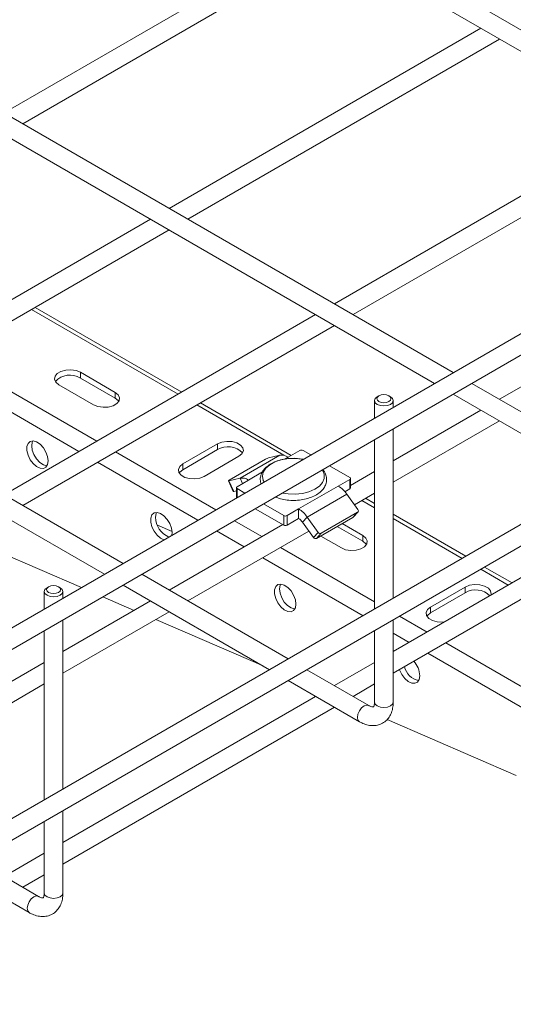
# Model space of a CAD drawing. Header units: millimetres. Extents: x 328 to 1395, y -1100 to 619.
# Tile 3 of 15: x 672 to 778, y -917 to -706. Entities that reach past the tile are written whole.
import ezdxf

# ---------------------------------------------------------------- set-up
doc = ezdxf.new("R2010")
doc.units = ezdxf.units.MM

msp = doc.modelspace()

# ---------------------------------------------------------------- linework, layer by layer
at = {"color": 7, "linetype": 'Continuous', "lineweight": 15}
for p, q in [((835.48, -740.79), (692.93, -658.49)), ((690.93, -661.95), (831.48, -743.09)), ((965.56, -665.69), (607.49, -872.4)), ((609.49, -875.87), (967.56, -669.16)), ((735.3, -687.57), (668.59, -726.08)), ((672.59, -728.39), (739.3, -689.88)), ((764.77, -781.61), (622.22, -699.31)), ((620.22, -702.77), (760.77, -783.92)), ((965.56, -706.52), (607.49, -913.23)), ((770.66, -707.98), (703.95, -746.49)), ((609.49, -916.7), (967.56, -709.98)), ((707.95, -748.8), (774.66, -710.29)), ((806.01, -728.39), (739.3, -766.9)), ((743.3, -769.21), (810.02, -730.7)), ((694.06, -822.43), (551.51, -740.13)), ((549.51, -743.59), (690.06, -824.74)), ((699.95, -748.8), (633.24, -787.31)), ((637.24, -789.62), (703.95, -751.11)), ((818.62, -761.94), (774.66, -787.31)), ((706.62, -785.77), (675.27, -767.67)), ((735.3, -769.21), (668.59, -807.72)), ((672.59, -810.03), (739.3, -771.52)), ((692.36, -785.84), (684.94, -781.55)), ((684.94, -782.78), (684.94, -781.55)), ((692.36, -787.06), (684.94, -782.78)), ((680.34, -784.2), (687.77, -788.49)), ((800.13, -802.02), (768.77, -783.92)), ((692.36, -787.06), (692.36, -785.84)), ((748.85, -786.58), (748.5, -786.78)), ((751.33, -786.78), (750.97, -786.58)), ((764.77, -786.22), (796.13, -804.33)), ((730.08, -799.31), (710.63, -788.08)), ((747.91, -787.6), (747.91, -791.34)), ((751.91, -789.03), (751.91, -787.6)), ((770.66, -789.62), (751.91, -800.45)), ((751.91, -805.07), (774.66, -791.93)), ((751.91, -829.86), (751.91, -793.65)), ((714.28, -796.86), (706.86, -801.14)), ((714.28, -798.08), (714.28, -796.86)), ((747.91, -795.96), (747.91, -832.17)), ((714.28, -798.08), (706.86, -802.37)), ((711.45, -803.8), (718.88, -799.51)), ((719.12, -804.19), (727.6, -799.29)), ((725.23, -799.84), (727.6, -799.29)), ((729.43, -799.68), (731.9, -798.25)), ((734.27, -799.21), (732.61, -798.25)), ((706.86, -802.37), (706.86, -801.14)), ((716.8, -804.6), (724.58, -800.11)), ((742.62, -804.03), (738.27, -801.52)), ((716.74, -804.74), (719.12, -804.19)), ((747.91, -802.76), (742.77, -805.72)), ((742.77, -806.28), (742.77, -804.24)), ((716.64, -804.74), (717.65, -807)), ((716.74, -804.74), (717.75, -807)), ((718.32, -806.21), (718.32, -808.25)), ((718.47, -806.01), (720.94, -804.58)), ((720.13, -807.38), (718.47, -806.42)), ((731.66, -810.77), (740.15, -805.87)), ((742.62, -804.44), (740.15, -805.87)), ((742.62, -806.48), (742.62, -804.44)), ((718.32, -806.87), (717.75, -807)), ((733.49, -812.49), (741.97, -807.59)), ((742.62, -806.48), (741.58, -807.09)), ((744.35, -810.88), (741.97, -807.59)), ((743.61, -809.86), (747.91, -807.37)), ((747.91, -809.6), (745.98, -808.49)), ((728.48, -812.2), (724.13, -809.69)), ((806.01, -810.03), (751.91, -841.27)), ((728.48, -814.24), (722.36, -810.71)), ((728.48, -814.24), (728.48, -812.2)), ((729.19, -812.2), (731.66, -810.77)), ((729.19, -812.2), (729.19, -814.24)), ((731.66, -812.81), (731.66, -810.77)), ((732.48, -813.57), (733.49, -812.49)), ((735.87, -815.78), (733.49, -812.49)), ((735.5, -817.07), (743.27, -812.58)), ((736.51, -815.98), (744.29, -811.49)), ((743.27, -812.58), (744.29, -811.49)), ((743.35, -812.52), (744.36, -811.43)), ((767.45, -820.89), (751.91, -811.91)), ((751.91, -845.89), (810.02, -812.34)), ((704.55, -815.61), (701.42, -814.26)), ((728.25, -814.11), (703.95, -828.13)), ((729.19, -814.24), (731.66, -812.81)), ((734.85, -816.87), (732.48, -813.57)), ((745.4, -817.68), (739.92, -814.51)), ((745.4, -816.45), (740.98, -813.9)), ((707.95, -830.44), (733.86, -815.49)), ((734.85, -816.87), (735.87, -815.78)), ((736.51, -815.98), (735.5, -817.07)), ((736.38, -816.56), (740.8, -819.11)), ((745.4, -817.68), (745.4, -816.45)), ((660.58, -816.97), (685.15, -827.57)), ((777.34, -826.59), (771.45, -823.19)), ((729.42, -842.84), (698.06, -824.74)), ((678.14, -827.4), (677.79, -827.6)), ((680.61, -827.6), (680.26, -827.4)), ((694.06, -827.05), (725.42, -845.15)), ((677.2, -828.42), (677.2, -832.16)), ((681.2, -829.85), (681.2, -828.42)), ((689.73, -829.55), (696.47, -832.45)), ((767.32, -827.47), (759.89, -831.76)), ((767.32, -828.7), (759.89, -832.98)), ((767.32, -828.7), (767.32, -827.47)), ((699.95, -830.44), (681.2, -841.27)), ((681.2, -845.89), (703.95, -832.75)), ((759.89, -832.98), (759.89, -831.76)), ((681.2, -870.68), (681.2, -834.47)), ((701.05, -834.43), (724.03, -844.34)), ((751.91, -852.08), (751.91, -834.48)), ((677.2, -836.78), (677.2, -872.99)), ((747.91, -836.79), (747.91, -852.08)), ((677.2, -843.58), (633.24, -868.95)), ((747.91, -843.58), (739.3, -848.54)), ((746.67, -852.8), (733.42, -845.15)), ((637.24, -871.26), (677.2, -848.19)), ((729.42, -847.46), (744.67, -856.26)), ((743.3, -850.85), (747.91, -848.19)), ((735.3, -850.85), (681.2, -882.09)), ((681.2, -886.71), (739.3, -853.16)), ((750.59, -855.8), (778.25, -867.74)), ((681.2, -892.9), (681.2, -875.3)), ((677.2, -877.61), (677.2, -892.9)), ((675.96, -893.62), (662.71, -885.97)), ((677.2, -884.4), (668.59, -889.36)), ((658.71, -888.28), (673.96, -897.08)), ((672.59, -891.67), (677.2, -889.02))]:
    msp.add_line(p, q, dxfattribs=at)
at = {"color": 8, "linetype": 'Continuous', "lineweight": 15}
for p, q in [((705.83, -786.23), (674.48, -768.12)), ((688.44, -796.27), (657.08, -778.17)), ((684.62, -798.47), (653.27, -780.37)), ((728.49, -799.3), (709.83, -788.53)), ((713.91, -810.97), (692.44, -798.58)), ((728.69, -800.11), (729.43, -799.68)), ((710.09, -813.17), (688.62, -800.78)), ((719.12, -804.19), (719.63, -805.34)), ((720.94, -804.58), (723.92, -802.86)), ((718.47, -806.42), (718.47, -808.34)), ((747.91, -810.52), (745.19, -808.95)), ((723.79, -816.68), (717.91, -813.28)), ((766.66, -821.34), (751.91, -812.82)), ((719.98, -818.88), (714.09, -815.48)), ((747.91, -830.6), (727.79, -818.99)), ((745.45, -833.59), (723.98, -821.19)), ((776.54, -827.05), (770.66, -823.65)), ((759.15, -837.09), (753.27, -833.69)), ((755.33, -839.29), (751.91, -837.32)), ((792.56, -856.37), (763.15, -839.4)), ((790.65, -859.68), (759.33, -841.6))]:
    msp.add_line(p, q, dxfattribs=at)
at = {"color": 7, "linetype": 'Continuous', "lineweight": 15, "flags": 128}
for points in [[(684.94, -781.55), (684.01, -781.18), (682.92, -781.01), (681.8, -781.07), (680.78, -781.34), (679.98, -781.8), (679.5, -782.39), (679.4, -783.04), (679.69, -783.67), (680.34, -784.2)], [(687.77, -788.49), (688.69, -788.86), (689.78, -789.03), (690.91, -788.98), (691.93, -788.7), (692.73, -788.24), (693.2, -787.65), (693.3, -787), (693.01, -786.37), (692.36, -785.84)], [(693.14, -787.78), (693.01, -787.6), (692.36, -787.06)], [(751.32, -786.78), (751.76, -787.15), (751.91, -787.6), (751.76, -788.04), (751.32, -788.41), (750.68, -788.66), (749.91, -788.75), (749.15, -788.66), (748.5, -788.41), (748.06, -788.04), (747.91, -787.6), (748.06, -787.15), (748.5, -786.78)], [(750.97, -787.8), (751.3, -787.52), (751.41, -787.19), (751.3, -786.86), (750.97, -786.58), (750.48, -786.39), (749.91, -786.32), (749.34, -786.39), (748.85, -786.58), (748.52, -786.86), (748.41, -787.19), (748.52, -787.52), (748.85, -787.8), (749.34, -787.99), (749.91, -788.05), (750.48, -787.99), (750.97, -787.8)], [(678.04, -800.5), (677.92, -799.57), (677.56, -798.59), (677, -797.68), (676.31, -796.93), (675.56, -796.42), (674.82, -796.21), (674.19, -796.32), (673.72, -796.75), (673.48, -797.43), (673.48, -798.3), (673.72, -799.27), (674.19, -800.23), (674.82, -801.07), (675.56, -801.71), (676.31, -802.07), (677, -802.12), (677.56, -801.85), (677.92, -801.29), (678.04, -800.5)], [(674.74, -796.21), (674.63, -796.45), (674.51, -797.24)], [(674.51, -797.24), (674.63, -798.17), (674.99, -799.15), (675.55, -800.06), (676.24, -800.81), (677, -801.32), (677.73, -801.53), (677.81, -801.53)], [(718.88, -799.51), (719.53, -798.98), (719.82, -798.35), (719.72, -797.7), (719.24, -797.11), (718.44, -796.65), (717.42, -796.37), (716.3, -796.32), (715.21, -796.48), (714.28, -796.86)], [(706.86, -801.14), (706.21, -801.68), (705.92, -802.31), (706.02, -802.96), (706.49, -803.55), (707.29, -804.01), (708.31, -804.28), (709.44, -804.34), (710.53, -804.17), (711.45, -803.8)], [(706.86, -802.37), (706.21, -802.9), (706.08, -803.08)], [(716.8, -804.6), (716.74, -804.64), (716.69, -804.68), (716.66, -804.71), (716.64, -804.73), (716.64, -804.74), (716.66, -804.75), (716.69, -804.75), (716.74, -804.74)], [(717.75, -807), (717.7, -807.01), (717.67, -807.01), (717.65, -807), (717.65, -807)], [(704.49, -816.4), (704.56, -815.81), (704.44, -814.88), (704.08, -813.9), (703.52, -812.99), (702.83, -812.24), (702.07, -811.73), (701.34, -811.52), (700.71, -811.63), (700.24, -812.05), (699.99, -812.74), (699.99, -813.61), (700.24, -814.58), (700.71, -815.54), (701.34, -816.38), (702.07, -817.02), (702.81, -817.38)], [(701.26, -811.52), (701.15, -811.75), (701.02, -812.54)], [(743.35, -812.52), (743.34, -812.53), (743.27, -812.58)], [(740.8, -819.11), (741.72, -819.48), (742.81, -819.65), (743.94, -819.59), (744.96, -819.32), (745.76, -818.85), (746.24, -818.26), (746.33, -817.62), (746.04, -816.99), (745.4, -816.45)], [(746.17, -818.39), (746.04, -818.21), (745.4, -817.68)], [(680.26, -828.62), (680.59, -828.34), (680.7, -828.01), (680.59, -827.68), (680.26, -827.4), (679.77, -827.21), (679.2, -827.14), (678.63, -827.21), (678.14, -827.4), (677.81, -827.68), (677.7, -828.01), (677.81, -828.34), (678.14, -828.62), (678.63, -828.81), (679.2, -828.87), (679.77, -828.81), (680.26, -828.62)], [(731.08, -831.12), (730.95, -830.18), (730.59, -829.21), (730.04, -828.29), (729.34, -827.54), (728.59, -827.04), (727.86, -826.83), (727.22, -826.94), (726.76, -827.36), (726.51, -828.05), (726.51, -828.92), (726.76, -829.89), (727.22, -830.84), (727.86, -831.69), (728.59, -832.33), (729.34, -832.69), (730.04, -832.74), (730.59, -832.47), (730.95, -831.91), (731.08, -831.12)], [(727.77, -826.82), (727.67, -827.06), (727.54, -827.85)], [(772.78, -829.22), (772.85, -828.96), (772.75, -828.31), (772.28, -827.72), (771.48, -827.26), (770.45, -826.99), (769.33, -826.93), (768.24, -827.1), (767.32, -827.47)], [(680.61, -827.6), (681.05, -827.98), (681.2, -828.42), (681.05, -828.86), (680.61, -829.23), (679.97, -829.48), (679.2, -829.57), (678.43, -829.48), (677.79, -829.23), (677.35, -828.86), (677.2, -828.42), (677.35, -827.98), (677.79, -827.6)], [(727.54, -827.85), (727.67, -828.79), (728.03, -829.76), (728.58, -830.67), (729.27, -831.43), (730.03, -831.93), (730.76, -832.14), (730.84, -832.15)], [(759.89, -831.76), (759.24, -832.29), (758.95, -832.92), (759.05, -833.57), (759.53, -834.16), (760.32, -834.62), (761.35, -834.9), (762.47, -834.96), (762.91, -834.92)], [(759.89, -832.98), (759.24, -833.52), (759.12, -833.7)], [(753.24, -845.12), (753.27, -845.19), (753.74, -846.15), (754.37, -847), (755.1, -847.63), (755.86, -848), (756.55, -848.05), (757.11, -847.78), (757.47, -847.22), (757.59, -846.43)]]:
    msp.add_lwpolyline(points, dxfattribs=at)
at = {"color": 8, "linetype": 'Continuous', "lineweight": 15, "flags": 128}
for points in [[(732.65, -800.15), (732.45, -800.11), (730.93, -799.96), (729.39, -800.01), (727.92, -800.27), (726.58, -800.71), (725.46, -801.32), (724.61, -802.06), (724.09, -802.9), (723.91, -803.78)], [(723.91, -803.78), (724.09, -804.67), (724.25, -805)], [(728.16, -807.36), (729.39, -807.56), (730.93, -807.61), (732.45, -807.46), (733.86, -807.1), (735.1, -806.57), (736.09, -805.89), (736.78, -805.09), (737.14, -804.23), (737.14, -803.34), (736.78, -802.47), (736.74, -802.41)], [(746.67, -852.79), (746.21, -852.71), (745.67, -852.89), (745.13, -853.33), (744.67, -853.95), (744.36, -854.66), (744.25, -855.34), (744.36, -855.91), (744.67, -856.26), (744.67, -856.26)], [(747.91, -852.08), (748.06, -852.52), (748.5, -852.89), (749.15, -853.14), (749.91, -853.23), (750.68, -853.14), (751.32, -852.89), (751.76, -852.52), (751.91, -852.08), (751.91, -852.08)], [(675.96, -893.62), (675.5, -893.53), (674.96, -893.71), (674.42, -894.15), (673.96, -894.77), (673.65, -895.48), (673.54, -896.16), (673.65, -896.73), (673.96, -897.08), (673.96, -897.08)], [(677.2, -892.9), (677.35, -893.34), (677.79, -893.71), (678.43, -893.96), (679.2, -894.05), (679.97, -893.96), (680.61, -893.71), (681.05, -893.34), (681.2, -892.9)]]:
    msp.add_lwpolyline(points, dxfattribs=at)
at = {"color": 7, "linetype": 'Continuous', "lineweight": 15}
for centre, radius, start, end in [((682.69, -786.44), 4.29, 58.4654, 136.6872), ((716.53, -801.74), 4.29, 43.3125, 121.5348), ((725.99, -802.55), 2.81, 105.7262, 119.9839), ((728.02, -801.83), 2.57, 56.6984, 99.2317), ((732.26, -798.94), 0.769, 62.6102, 117.3898), ((719.53, -806.73), 2.57, 56.6984, 99.2317), ((742.55, -804.24), 0.218, 290.7823, 69.2177), ((718.55, -806.21), 0.218, 110.782, 249.215), ((736.98, -811.07), 6.09, 34.8519, 58.6072), ((742.52, -806.25), 0.251, 294.3729, 354.3035), ((718.53, -808.25), 0.205, 182.2395, 224.1124), ((705.62, -812.52), 4.59, 180.3498, 247.6378), ((728.84, -811.52), 0.768, 242.609, 297.392), ((728.49, -815.97), 6.09, 34.8519, 58.6072), ((744.05, -811.16), 0.407, 305.5513, 42.3909), ((728.84, -813.56), 0.768, 242.609, 297.392), ((730.25, -815.12), 2.71, 34.8521, 58.607), ((735.29, -816.59), 0.515, 212.1995, 293.6978), ((736.3, -815.51), 0.515, 212.2008, 293.6961), ((769.57, -832.44), 4.37, 45.7105, 121.0956), ((752.52, -846.69), 5.08, 2.9672, 41.3139), ((758.13, -843.6), 3.93, 193.288, 258.7197)]:
    msp.add_arc(centre, radius, start, end, dxfattribs=at)
for points, knots in [([(730.13, -799.97), (729.69, -799.99), (728.75, -800.05), (727.38, -800.37), (726.09, -800.87), (724.99, -801.56), (724.16, -802.37), (723.64, -803.26), (723.46, -803.97), (723.44, -804.57), (723.46, -804.97), (723.58, -805.26), (723.62, -805.36)], [0, 0, 0, 0, 0.1135729, 0.2419867, 0.3713477, 0.5021336, 0.6340474, 0.748627, 0.8590096, 0.8891448, 0.9621878, 1, 1, 1, 1]), ([(732.62, -800.17), (732.35, -800.11), (731.6, -799.97), (730.74, -799.91), (730.19, -799.96), (730.13, -799.97)], [0, 0, 0, 0, 0.342483, 0.933518, 1, 1, 1, 1]), ([(726.66, -808.22), (727.03, -808.36), (727.82, -808.66), (729.2, -808.9), (730.7, -808.98), (732.2, -808.86), (733.63, -808.56), (734.93, -808.06), (736.05, -807.39), (736.89, -806.59), (737.43, -805.7), (737.68, -804.75), (737.62, -803.78), (737.32, -802.95), (736.96, -802.52), (736.82, -802.36)], [0, 0, 0, 0, 0.070213, 0.15333, 0.236224, 0.319134, 0.402324, 0.486105, 0.570797, 0.656284, 0.730781, 0.802516, 0.878659, 0.953148, 1, 1, 1, 1]), ([(744.67, -856.26), (744.9, -856.38), (745.52, -856.71), (746.54, -857.04), (747.7, -857.15), (748.83, -856.97), (749.87, -856.5), (750.73, -855.74), (751.36, -854.8), (751.76, -853.7), (751.9, -852.76), (751.91, -852.2), (751.91, -852.08)], [0, 0, 0, 0, 0.071904, 0.189783, 0.300945, 0.406979, 0.521619, 0.630872, 0.738364, 0.848792, 0.965589, 1, 1, 1, 1]), ([(747.91, -852.08), (747.91, -852.2), (747.9, -852.54), (747.79, -852.93), (747.67, -853.1), (747.67, -853.08), (747.65, -853.11), (747.36, -853.1), (746.98, -852.97), (746.73, -852.83), (746.67, -852.8)], [0, 0, 0, 0, 0.075382, 0.217275, 0.362168, 0.520526, 0.685247, 0.823827, 0.959126, 1, 1, 1, 1]), ([(673.96, -897.08), (674.19, -897.2), (674.81, -897.54), (675.83, -897.86), (676.99, -897.97), (678.12, -897.79), (679.16, -897.32), (680.02, -896.56), (680.65, -895.62), (681.05, -894.52), (681.19, -893.58), (681.2, -893.02), (681.2, -892.9)], [0, 0, 0, 0, 0.071904, 0.189784, 0.300945, 0.40698, 0.521619, 0.630872, 0.738364, 0.848792, 0.965589, 1, 1, 1, 1]), ([(677.2, -892.9), (677.2, -893.02), (677.18, -893.37), (677.08, -893.76), (676.96, -893.93), (676.96, -893.9), (676.94, -893.93), (676.65, -893.92), (676.27, -893.79), (676.02, -893.65), (675.96, -893.62)], [0, 0, 0, 0, 0.075382, 0.217275, 0.362169, 0.520526, 0.685247, 0.823827, 0.959126, 1, 1, 1, 1])]:
    msp.add_open_spline(points, degree=3, knots=knots, dxfattribs=at)

doc.saveas('drawing.dxf')
